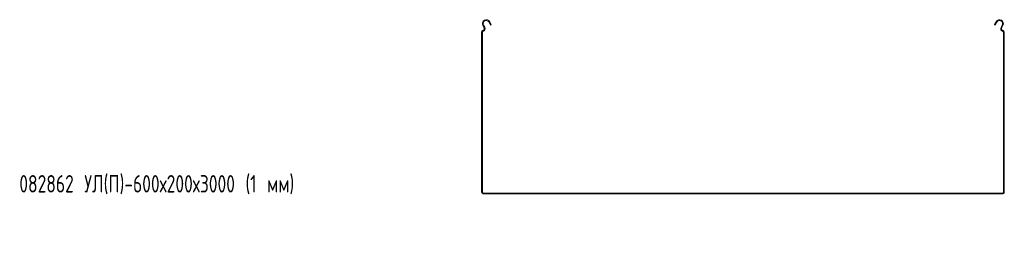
# Model space of a CAD drawing. Header units: millimetres. Extents: x -794 to 3872, y -6969 to -1561.
# Tile 1 of 19: x -794 to 337, y -6232 to -5962. Entities that reach past the tile are written whole.
import ezdxf

# ---------------------------------------------------------------- set-up
doc = ezdxf.new("R2010")
doc.units = ezdxf.units.MM
doc.styles.add('SLDTEXTSTYLE0', font='TXT', dxfattribs={"width": 0.7, "bigfont": 'bigfont'})

msp = doc.modelspace()

# ---------------------------------------------------------------- linework, layer by layer
at = {"color": 7, "linetype": 'Continuous', "lineweight": 15}
for p, q in [((-254, -5964.1), (-254.9, -5964.6)), ((-254.9, -5964.6), (-253.2, -5967.9)), ((-254, -5964.1), (-252.3, -5967.4)), ((325.3, -5967.4), (327, -5964.1)), ((326.2, -5967.9), (327.9, -5964.6)), ((327.9, -5964.6), (327, -5964.1)), ((-262.5, -5976), (-263.5, -5976)), ((-263.5, -6159.2), (-263.5, -5976)), ((-262.5, -6159.2), (-262.5, -5976)), ((-262.2, -5974.3), (-261.9, -5975.3)), ((-261.1, -5967.9), (-262, -5968.4)), ((-260.7, -5970.7), (-262, -5968.4)), ((-259.8, -5970.3), (-261.1, -5967.9)), ((-260.7, -5970.7), (-259.8, -5970.3)), ((-252.3, -5967.4), (-253.2, -5967.9)), ((326.2, -5967.9), (325.3, -5967.4)), ((334.1, -5967.9), (332.8, -5970.3)), ((332.8, -5970.3), (333.7, -5970.7)), ((335, -5968.4), (333.7, -5970.7)), ((335, -5968.4), (334.1, -5967.9)), ((335.2, -5974.3), (334.9, -5975.3)), ((336.5, -5976), (335.5, -5976)), ((335.5, -5976), (335.5, -6159.2)), ((336.5, -5976), (336.5, -6159.2)), ((-263.5, -6159.2), (-262.5, -6159.2)), ((-261, -6160.7), (-261, -6161.7)), ((334, -6160.7), (-261, -6160.7)), ((334, -6161.7), (-261, -6161.7)), ((334, -6161.7), (334, -6160.7)), ((335.5, -6159.2), (336.5, -6159.2))]:
    msp.add_line(p, q, dxfattribs=at)
for centre, radius, start, end in [((-258, -5966.2), 4.5, 28.0725, 208.0725), ((-258, -5966.2), 3.5, 28.0725, 208.0725), ((331, -5966.2), 4.5, 331.9275, 151.9275), ((331, -5966.2), 3.5, 331.9275, 151.9275), ((-261.7, -5976), 1.8, 106.2863, 180), ((-261.7, -5976), 0.8, 106.2863, 180), ((-262.9, -5971.9), 2.5, 286.2863, 28.0725), ((-262.9, -5971.9), 3.5, 286.2863, 28.0725), ((335.9, -5971.9), 3.5, 151.9275, 253.7137), ((335.9, -5971.9), 2.5, 151.9275, 253.7137), ((334.7, -5976), 0.8, 0, 73.7137), ((334.7, -5976), 1.8, 0, 73.7137), ((-261, -6159.2), 2.5, 180, 270), ((-261, -6159.2), 1.5, 180, 270), ((334, -6159.2), 2.5, 270, 0), ((334, -6159.2), 1.5, 270, 0)]:
    msp.add_arc(centre, radius, start, end, dxfattribs=at)

# ---------------------------------------------------------------- texts
at = {"color": 7, "linetype": 'Continuous', "lineweight": 0, "insert": (-794, -6140), "char_height": 20, "attachment_point": 1, "style": 'SLDTEXTSTYLE0'}
msp.add_mtext('082862 \\M+18454\\M+1844C(\\M+18450)-600\\M+18487200\\M+184873000 (1 \\M+1847D\\M+1847D)', dxfattribs=at)

doc.saveas('drawing.dxf')
